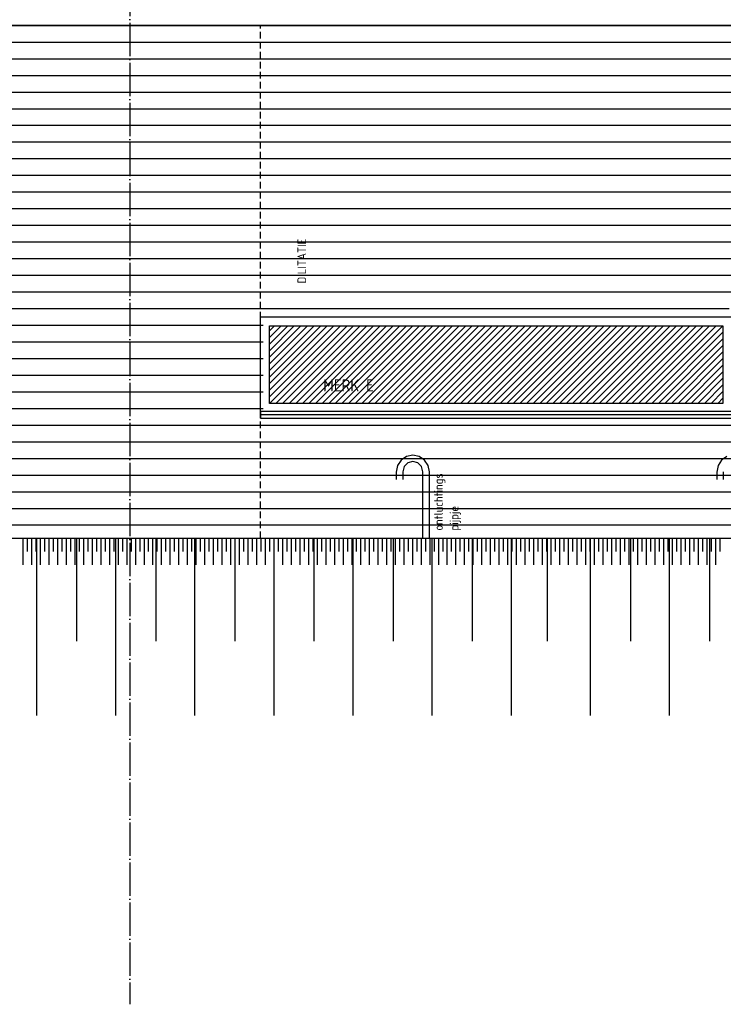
# Model space of a CAD drawing. Extents: x -52900 to 20500, y -12590 to 19148.
# Tile 9 of 39: x -32706 to -27423, y -12280 to -4889. Entities that reach past the tile are written whole.
import ezdxf

# ---------------------------------------------------------------- set-up
doc = ezdxf.new("R2010")
doc.units = 0
doc.header["$MEASUREMENT"] = 0
doc.linetypes.add('DASHDOT', pattern=[300, 250, -25, 0, -25])
doc.linetypes.add('DASHED', pattern=[75, 50, -25])
for name, color, linetype in [('LAYER01', 7, 'CONTINUOUS'), ('LAYER11', 3, 'CONTINUOUS'), ('LAYER28', 1, 'CONTINUOUS'), ('LAYER30', 1, 'CONTINUOUS')]:
    doc.layers.add(name, color=color, linetype=linetype)
doc.styles.get("Standard").update_dxf_attribs({"font": 'isocp.shx'})

msp = doc.modelspace()

# ---------------------------------------------------------------- linework, layer by layer
at = {"layer": 'LAYER01', "color": 1, "linetype": 'DASHDOT'}
for p, q in [((-31877.9999, 3488.8443), (-31877.9999, -12280.1552)), ((-49630.1239, -8682.1556), (7906.25, -8682.1556))]:
    msp.add_line(p, q, dxfattribs=at)
at = {"layer": 'LAYER01', "color": 1, "linetype": 'Continuous'}
for p, q in [((1281.9976, -4932.156), (-42357.99865, -4932.156)), ((-32580.49925, -8782.21815), (-32580.49925, -10112.2185)), ((-32278.50035, -8782.21815), (-32278.50035, -9554.2183)), ((-31986.499, -8782.21815), (-31986.499, -10112.2185)), ((-31684.5001, -8782.21815), (-31684.5001, -9554.2183)), ((-31392.4988, -8782.21815), (-31392.4988, -10112.2185)), ((-31090.4999, -8782.21815), (-31090.4999, -9554.2183)), ((-30798.5016, -8782.21815), (-30798.5016, -10112.2185)), ((-30496.49965, -8782.21815), (-30496.49965, -9554.2183)), ((-30204.4983, -8782.21815), (-30204.4983, -10112.2185)), ((-29902.4994, -8782.21815), (-29902.4994, -9554.2183)), ((-29610.49805, -8782.21815), (-29610.49805, -10112.2185)), ((-29308.49915, -8782.21815), (-29308.49915, -9554.2183)), ((-29016.50085, -8782.21815), (-29016.50085, -10112.2185)), ((-28745.99915, -8782.21815), (-28745.99915, -9554.2183)), ((-28422.5006, -8782.21815), (-28422.5006, -10112.2185)), ((-28120.49865, -8782.21815), (-28120.49865, -9554.2183)), ((-27828.50035, -8782.21815), (-27828.50035, -10112.2185)), ((-27526.4984, -8782.21815), (-27526.4984, -9554.2183))]:
    msp.add_line(p, q, dxfattribs=at)
at = {"layer": 'LAYER01', "color": 5, "linetype": 'Continuous'}
for p, q in [((-42357.99865, -4932.156), (1281.9976, -4932.156)), ((-42357.99865, -5057.15675), (1281.9976, -5057.15675)), ((-42357.99865, -5182.1556), (1281.9976, -5182.1556)), ((-42357.99865, -5307.15635), (1281.9976, -5307.15635)), ((-37788.0005, -5432.1556), (1281.9976, -5432.1556)), ((-37788.0005, -5557.156), (1281.9976, -5557.156)), ((-37788.0005, -5682.15525), (1281.9976, -5682.15525)), ((-37788.0005, -5807.156), (1281.9976, -5807.156)), ((-37788.0005, -5932.15635), (1281.9976, -5932.15635)), ((-37788.0005, -6057.1556), (1281.9976, -6057.1556)), ((-37788.0005, -6182.15635), (1281.9976, -6182.15635)), ((-37788.0005, -6307.15525), (1281.9976, -6307.15525)), ((-42357.99865, -6432.15635), (1281.9976, -6432.15635)), ((-42357.99865, -6557.15485), (1281.9976, -6557.15485)), ((-42357.99865, -6682.1556), (1281.9976, -6682.1556)), ((-42357.99865, -6807.15635), (1281.9976, -6807.15635)), ((-42357.99865, -6932.1556), (1281.9976, -6932.1556)), ((-42357.99865, -7057.15635), (-27377.9999, -7057.15635)), ((-42357.99865, -7182.1556), (-30877.9999, -7182.1556)), ((-42357.99865, -7307.1556), (-30877.9999, -7307.1556)), ((-42357.99865, -7432.1556), (-30877.9999, -7432.1556)), ((-42357.99865, -7557.1556), (-30877.9999, -7557.1556)), ((-42357.99865, -7682.1556), (-30877.9999, -7682.1556)), ((-42357.99865, -7807.1556), (-30877.9999, -7807.1556)), ((-42357.99865, -7932.1556), (-30877.9999, -7932.1556)), ((-42357.99865, -7932.1556), (1281.9976, -7932.1556)), ((-42357.99865, -8057.15635), (1281.9976, -8057.15635)), ((-42357.99865, -8182.1556), (1281.9976, -8182.1556)), ((-42357.99865, -8307.1556), (1281.9976, -8307.1556)), ((-42357.99865, -8432.1556), (1281.9976, -8432.1556)), ((-42357.99865, -8557.1556), (1281.9976, -8557.1556)), ((-42357.99865, -8682.1556), (1281.9976, -8682.1556))]:
    msp.add_line(p, q, dxfattribs=at)
at = {"layer": 'LAYER01', "color": 4, "linetype": 'DASHED'}
msp.add_line((-30897.99805, -8781.2813), (-30897.99805, -4931.2187), dxfattribs=at)
at = {"layer": 'LAYER11', "color": 1, "linetype": 'Continuous'}
msp.add_line((-45648.49855, -8782.21815), (1281.9976, -8782.1556), dxfattribs=at)
at = {"layer": 'LAYER11', "color": 5, "linetype": 'Continuous'}
for p, q in [((-32679.7699, -8982.2006), (-32679.7699, -8782.2006)), ((-32679.7699, -8882.2006), (-32679.7699, -8782.2006)), ((-32647.27175, -8882.2006), (-32647.27175, -8782.2006)), ((-32614.7705, -8982.2006), (-32614.7705, -8782.2006)), ((-32614.7705, -8882.2006), (-32614.7705, -8782.2006)), ((-32582.27235, -8882.2006), (-32582.27235, -8782.2006)), ((-32549.7711, -8982.2006), (-32549.7711, -8782.2006)), ((-32549.7711, -8882.2006), (-32549.7711, -8782.2006)), ((-32517.2699, -8882.2006), (-32517.2699, -8782.2006)), ((-32484.77175, -8982.2006), (-32484.77175, -8782.2006)), ((-32484.77175, -8882.2006), (-32484.77175, -8782.2006)), ((-32452.2705, -8882.2006), (-32452.2705, -8782.2006)), ((-32419.7693, -8982.2006), (-32419.7693, -8782.2006)), ((-32419.7693, -8882.2006), (-32419.7693, -8782.2006)), ((-32387.2711, -8882.2006), (-32387.2711, -8782.2006)), ((-32354.77295, -8982.19985), (-32354.77295, -8782.19985)), ((-32354.77295, -8882.19985), (-32354.77295, -8782.19985)), ((-32322.27175, -8882.19985), (-32322.27175, -8782.19985)), ((-32289.7705, -8982.19985), (-32289.7705, -8782.19985)), ((-32289.7705, -8882.19985), (-32289.7705, -8782.19985)), ((-32257.27235, -8882.19985), (-32257.27235, -8782.19985)), ((-32224.7711, -8982.19985), (-32224.7711, -8782.19985)), ((-32224.7711, -8882.19985), (-32224.7711, -8782.19985)), ((-32192.2699, -8882.19985), (-32192.2699, -8782.19985)), ((-32159.7687, -8982.19985), (-32159.77175, -8782.19985)), ((-32159.7687, -8882.19985), (-32159.77175, -8782.19985)), ((-32127.2705, -8882.19985), (-32127.2705, -8782.19985)), ((-32094.77235, -8982.19985), (-32094.77235, -8782.19985)), ((-32094.77235, -8882.19985), (-32094.77235, -8782.19985)), ((-32062.2711, -8882.19985), (-32062.2711, -8782.19985)), ((-32029.7699, -8982.19985), (-32029.7699, -8782.19985)), ((-32029.7699, -8882.19985), (-32029.7699, -8782.19985)), ((-31997.27175, -8882.19985), (-31997.27175, -8782.19985)), ((-31964.7705, -8982.19985), (-31964.7705, -8782.19985)), ((-31964.7705, -8882.19985), (-31964.7705, -8782.19985)), ((-31932.27235, -8882.19985), (-31932.27235, -8782.19985)), ((-31899.7711, -8982.19985), (-31899.7711, -8782.19985)), ((-31899.7711, -8882.19985), (-31899.7711, -8782.19985)), ((-31867.2699, -8882.19985), (-31867.2699, -8782.19985)), ((-31834.77175, -8982.19985), (-31834.77175, -8782.19985)), ((-31834.77175, -8882.19985), (-31834.77175, -8782.19985)), ((-31802.2705, -8882.19985), (-31802.2705, -8782.19985)), ((-31769.7693, -8982.19985), (-31769.7693, -8782.19985)), ((-31769.7693, -8882.19985), (-31769.7693, -8782.19985)), ((-31737.2711, -8882.1991), (-31737.2711, -8782.1991)), ((-31704.77295, -8982.1991), (-31704.77295, -8782.1991)), ((-31704.77295, -8882.1991), (-31704.77295, -8782.1991)), ((-31672.27175, -8882.1991), (-31672.27175, -8782.1991)), ((-31639.7705, -8982.1991), (-31639.7705, -8782.1991)), ((-31639.7705, -8882.1991), (-31639.7705, -8782.1991)), ((-31607.27235, -8882.1991), (-31607.27235, -8782.1991)), ((-31574.7711, -8982.1991), (-31574.7711, -8782.1991)), ((-31574.7711, -8882.1991), (-31574.7711, -8782.1991)), ((-31542.2699, -8882.1991), (-31542.2699, -8782.1991)), ((-31509.77175, -8982.1991), (-31509.77175, -8782.1991)), ((-31509.77175, -8882.1991), (-31509.77175, -8782.1991)), ((-31477.2705, -8882.1991), (-31477.2705, -8782.1991)), ((-31444.77235, -8982.1991), (-31444.77235, -8782.1991)), ((-31444.77235, -8882.1991), (-31444.77235, -8782.1991)), ((-31412.2711, -8882.1991), (-31412.2711, -8782.1991)), ((-31379.7699, -8982.1991), (-31379.7699, -8782.1991)), ((-31379.7699, -8882.1991), (-31379.7699, -8782.1991)), ((-31347.27175, -8882.1991), (-31347.27175, -8782.1991)), ((-31314.7705, -8982.1991), (-31314.7705, -8782.1991)), ((-31314.7705, -8882.1991), (-31314.7705, -8782.1991)), ((-31282.2693, -8882.1991), (-31282.2693, -8782.1991)), ((-31249.7711, -8982.1991), (-31249.7711, -8782.1991)), ((-31249.7711, -8882.1991), (-31249.7711, -8782.1991)), ((-31217.2699, -8882.1991), (-31217.2699, -8782.1991)), ((-31184.77175, -8982.1991), (-31184.77175, -8782.1991)), ((-31184.77175, -8882.1991), (-31184.77175, -8782.1991)), ((-31152.2705, -8882.1991), (-31152.2705, -8782.1991)), ((-31119.7693, -8982.19835), (-31119.7693, -8782.19835)), ((-31119.7693, -8882.19835), (-31119.7693, -8782.19835)), ((-31087.2711, -8882.19835), (-31087.2711, -8782.19835)), ((-31054.77295, -8982.19835), (-31054.77295, -8782.19835)), ((-31054.77295, -8882.19835), (-31054.77295, -8782.19835)), ((-31022.27175, -8882.19835), (-31022.27175, -8782.19835)), ((-30989.7705, -8982.19835), (-30989.7705, -8782.19835)), ((-30989.7705, -8882.19835), (-30989.7705, -8782.19835)), ((-30957.27235, -8882.19835), (-30957.27235, -8782.19835)), ((-30924.7711, -8982.19835), (-30924.7711, -8782.19835)), ((-30924.7711, -8882.19835), (-30924.7711, -8782.19835)), ((-30892.2699, -8882.19835), (-30892.2699, -8782.19835)), ((-30859.77175, -8982.19835), (-30859.77175, -8782.19835)), ((-30859.77175, -8882.19835), (-30859.77175, -8782.19835)), ((-30827.2705, -8882.19835), (-30827.2705, -8782.19835)), ((-30794.77235, -8982.19835), (-30794.77235, -8782.19835)), ((-30794.77235, -8882.19835), (-30794.77235, -8782.19835)), ((-30762.2711, -8882.19835), (-30762.2711, -8782.19835)), ((-30729.7699, -8982.19835), (-30729.7699, -8782.19835)), ((-30729.7699, -8882.19835), (-30729.7699, -8782.19835)), ((-30697.27175, -8882.19835), (-30697.27175, -8782.19835)), ((-30664.7705, -8982.19835), (-30664.7705, -8782.19835)), ((-30664.7705, -8882.19835), (-30664.7705, -8782.19835)), ((-30632.2693, -8882.19835), (-30632.2693, -8782.19835)), ((-30599.7711, -8982.19835), (-30599.7711, -8782.19835)), ((-30599.7711, -8882.19835), (-30599.7711, -8782.19835)), ((-30567.2699, -8882.19835), (-30567.2699, -8782.19835)), ((-30534.77175, -8982.19835), (-30534.77175, -8782.19835)), ((-30534.77175, -8882.19835), (-30534.77175, -8782.19835)), ((-30502.2705, -8882.19755), (-30502.2705, -8782.19755)), ((-30469.7693, -8982.19755), (-30469.7693, -8782.19755)), ((-30469.7693, -8882.19755), (-30469.7693, -8782.19755)), ((-30437.2711, -8882.19755), (-30437.2711, -8782.19755)), ((-30404.7699, -8982.19755), (-30404.7699, -8782.19755)), ((-30404.7699, -8882.19755), (-30404.7699, -8782.19755)), ((-30372.27175, -8882.19755), (-30372.27175, -8782.19755)), ((-30339.7705, -8982.19755), (-30339.7705, -8782.19755)), ((-30339.7705, -8882.19755), (-30339.7705, -8782.19755)), ((-30307.27235, -8882.19755), (-30307.27235, -8782.19755)), ((-30274.7711, -8982.19755), (-30274.7711, -8782.19755)), ((-30274.7711, -8882.19755), (-30274.7711, -8782.19755)), ((-30242.2699, -8882.19755), (-30242.2699, -8782.19755)), ((-30209.77175, -8982.19755), (-30209.77175, -8782.19755)), ((-30209.77175, -8882.19755), (-30209.77175, -8782.19755)), ((-30177.2705, -8882.19755), (-30177.2705, -8782.19755)), ((-30144.77235, -8982.19755), (-30144.77235, -8782.19755)), ((-30144.77235, -8882.19755), (-30144.77235, -8782.19755)), ((-30112.2711, -8882.19755), (-30112.2711, -8782.19755)), ((-30079.7699, -8982.19755), (-30079.7699, -8782.19755)), ((-30079.7699, -8882.19755), (-30079.7699, -8782.19755)), ((-30047.27175, -8882.19755), (-30047.27175, -8782.19755)), ((-30014.7705, -8982.19755), (-30014.7705, -8782.19755)), ((-30014.7705, -8882.19755), (-30014.7705, -8782.19755)), ((-29982.2693, -8882.19755), (-29982.2693, -8782.19755)), ((-29949.7711, -8982.19755), (-29949.7711, -8782.19755)), ((-29949.7711, -8882.19755), (-29949.7711, -8782.19755)), ((-29917.27295, -8882.19755), (-29917.27295, -8782.19755)), ((-29884.77175, -8982.1968), (-29884.77175, -8782.1968)), ((-29884.77175, -8882.1968), (-29884.77175, -8782.1968)), ((-29852.2705, -8882.1968), (-29852.2705, -8782.1968)), ((-29819.7693, -8982.1968), (-29819.7693, -8782.1968)), ((-29819.7693, -8882.1968), (-29819.7693, -8782.1968)), ((-29787.2711, -8882.1968), (-29787.2711, -8782.1968)), ((-29754.7699, -8982.1968), (-29754.7699, -8782.1968)), ((-29754.7699, -8882.1968), (-29754.7699, -8782.1968)), ((-29722.27175, -8882.1968), (-29722.27175, -8782.1968)), ((-29689.7705, -8982.1968), (-29689.7705, -8782.1968)), ((-29689.7705, -8882.1968), (-29689.7705, -8782.1968)), ((-29657.27235, -8882.1968), (-29657.27235, -8782.1968)), ((-29624.7711, -8982.1968), (-29624.7711, -8782.1968)), ((-29624.7711, -8882.1968), (-29624.7711, -8782.1968)), ((-29592.2699, -8882.1968), (-29592.2699, -8782.1968)), ((-29559.77175, -8982.1968), (-29559.77175, -8782.1968)), ((-29559.77175, -8882.1968), (-29559.77175, -8782.1968)), ((-29527.2705, -8882.1968), (-29527.2705, -8782.1968)), ((-29494.77235, -8982.1968), (-29494.77235, -8782.1968)), ((-29494.77235, -8882.1968), (-29494.77235, -8782.1968)), ((-29462.2711, -8882.1968), (-29462.2711, -8782.1968)), ((-29429.7699, -8982.1968), (-29429.7699, -8782.1968)), ((-29429.7699, -8882.1968), (-29429.7699, -8782.1968)), ((-29397.27175, -8882.1968), (-29397.27175, -8782.1968)), ((-29364.7705, -8982.1968), (-29364.7705, -8782.1968)), ((-29364.7705, -8882.1968), (-29364.7705, -8782.1968)), ((-29332.2693, -8882.1968), (-29332.2693, -8782.1968)), ((-29299.7711, -8982.1968), (-29299.7711, -8782.1968)), ((-29299.7711, -8882.1968), (-29299.7711, -8782.1968)), ((-29267.27295, -8882.19605), (-29267.27295, -8782.19605)), ((-29234.77175, -8982.19605), (-29234.77175, -8782.19605)), ((-29234.77175, -8882.19605), (-29234.77175, -8782.19605)), ((-29202.2705, -8882.19605), (-29202.2705, -8782.19605)), ((-29169.77235, -8982.19605), (-29169.77235, -8782.19605)), ((-29169.77235, -8882.19605), (-29169.77235, -8782.19605)), ((-29137.2711, -8882.19605), (-29137.2711, -8782.19605)), ((-29104.7699, -8982.19605), (-29104.7699, -8782.19605)), ((-29104.7699, -8882.19605), (-29104.7699, -8782.19605)), ((-29072.27175, -8882.19605), (-29072.27175, -8782.19605)), ((-29039.7705, -8982.19605), (-29039.7705, -8782.19605)), ((-29039.7705, -8882.19605), (-29039.7705, -8782.19605)), ((-29007.27235, -8882.19605), (-29007.27235, -8782.19605)), ((-28974.7711, -8982.19605), (-28974.7711, -8782.19605)), ((-28974.7711, -8882.19605), (-28974.7711, -8782.19605)), ((-28942.2699, -8882.19605), (-28942.2699, -8782.19605)), ((-28909.77175, -8982.19605), (-28909.77175, -8782.19605)), ((-28909.77175, -8882.19605), (-28909.77175, -8782.19605)), ((-28877.2705, -8882.19605), (-28877.2705, -8782.19605)), ((-28844.77235, -8982.19605), (-28844.77235, -8782.19605)), ((-28844.77235, -8882.19605), (-28844.77235, -8782.19605)), ((-28812.2711, -8882.19605), (-28812.2711, -8782.19605)), ((-28779.7699, -8982.19605), (-28779.7699, -8782.19605)), ((-28779.7699, -8882.19605), (-28779.7699, -8782.19605)), ((-28747.27175, -8882.19605), (-28747.27175, -8782.19605)), ((-28714.7705, -8982.19605), (-28714.7705, -8782.19605)), ((-28714.7705, -8882.19605), (-28714.7705, -8782.19605)), ((-28682.2693, -8882.19605), (-28682.2693, -8782.19605)), ((-28649.7711, -8982.1953), (-28649.7711, -8782.1953)), ((-28649.7711, -8882.1953), (-28649.7711, -8782.1953)), ((-28617.27295, -8882.1953), (-28617.27295, -8782.1953)), ((-28584.77175, -8982.1953), (-28584.77175, -8782.1953)), ((-28584.77175, -8882.1953), (-28584.77175, -8782.1953)), ((-28552.2705, -8882.1953), (-28552.2705, -8782.1953)), ((-28519.77235, -8982.1953), (-28519.77235, -8782.1953)), ((-28519.77235, -8882.1953), (-28519.77235, -8782.1953)), ((-28487.2711, -8882.1953), (-28487.2711, -8782.1953)), ((-28454.7699, -8982.1953), (-28454.7699, -8782.1953)), ((-28454.7699, -8882.1953), (-28454.7699, -8782.1953)), ((-28422.27175, -8882.1953), (-28422.27175, -8782.1953)), ((-28389.7705, -8982.1953), (-28389.7705, -8782.1953)), ((-28389.7705, -8882.1953), (-28389.7705, -8782.1953)), ((-28357.27235, -8882.1953), (-28357.27235, -8782.1953)), ((-28324.7711, -8982.1953), (-28324.7711, -8782.1953)), ((-28324.7711, -8882.1953), (-28324.7711, -8782.1953)), ((-28292.2699, -8882.1953), (-28292.2699, -8782.1953)), ((-28259.77175, -8982.1953), (-28259.77175, -8782.1953)), ((-28259.77175, -8882.1953), (-28259.77175, -8782.1953)), ((-28227.2705, -8882.1953), (-28227.2705, -8782.1953)), ((-28194.77235, -8982.1953), (-28194.77235, -8782.1953)), ((-28194.77235, -8882.1953), (-28194.77235, -8782.1953)), ((-28162.2711, -8882.1953), (-28162.2711, -8782.1953)), ((-28129.7699, -8982.1953), (-28129.7699, -8782.1953)), ((-28129.7699, -8882.1953), (-28129.7699, -8782.1953)), ((-28097.27175, -8882.1953), (-28097.27175, -8782.1953)), ((-28064.7705, -8982.1953), (-28064.7705, -8782.1953)), ((-28064.7705, -8882.1953), (-28064.7705, -8782.1953)), ((-28032.2693, -8882.1945), (-28032.2693, -8782.1945)), ((-27999.7711, -8982.1945), (-27999.7711, -8782.1945)), ((-27999.7711, -8882.1945), (-27999.7711, -8782.1945)), ((-27967.27295, -8882.1945), (-27967.27295, -8782.1945)), ((-27934.77175, -8982.1945), (-27934.77175, -8782.1945)), ((-27934.77175, -8882.1945), (-27934.77175, -8782.1945)), ((-27902.2705, -8882.1945), (-27902.2705, -8782.1945)), ((-27869.77235, -8982.1945), (-27869.77235, -8782.1945)), ((-27869.77235, -8882.1945), (-27869.77235, -8782.1945)), ((-27837.2711, -8882.1945), (-27837.2711, -8782.1945)), ((-27804.7699, -8982.1945), (-27804.7699, -8782.1945)), ((-27804.7699, -8882.1945), (-27804.7699, -8782.1945)), ((-27772.27175, -8882.1945), (-27772.27175, -8782.1945)), ((-27739.7705, -8982.1945), (-27739.7705, -8782.1945)), ((-27739.7705, -8882.1945), (-27739.7705, -8782.1945)), ((-27707.27235, -8882.1945), (-27707.27235, -8782.1945)), ((-27674.7711, -8982.1945), (-27674.7711, -8782.1945)), ((-27674.7711, -8882.1945), (-27674.7711, -8782.1945)), ((-27642.2699, -8882.1945), (-27642.2699, -8782.1945)), ((-27609.77175, -8982.1945), (-27609.77175, -8782.1945)), ((-27609.77175, -8882.1945), (-27609.77175, -8782.1945)), ((-27577.2705, -8882.1945), (-27577.2705, -8782.1945)), ((-27544.77235, -8982.1945), (-27544.77235, -8782.1945)), ((-27544.77235, -8882.1945), (-27544.77235, -8782.1945)), ((-27512.2711, -8882.1945), (-27512.2711, -8782.1945)), ((-27479.7699, -8982.1945), (-27479.7699, -8782.1945)), ((-27479.7699, -8882.1945), (-27479.7699, -8782.1945)), ((-27447.27175, -8882.1945), (-27447.27175, -8782.1945))]:
    msp.add_line(p, q, dxfattribs=at)
at = {"layer": 'LAYER28', "color": 3, "linetype": 'Continuous'}
for p, q in [((1281.9976, -4932.156), (-42357.99865, -4932.156)), ((-30897.99805, -7829.59365), (-30897.99805, -7879.5929)), ((-27358.0017, -7855.59385), (-30897.99805, -7855.59385)), ((-30897.99805, -7879.5929), (-27358.0017, -7879.5929))]:
    msp.add_line(p, q, dxfattribs=at)
at = {"layer": 'LAYER28', "color": 1, "linetype": 'Continuous'}
for p, q in [((-29842.50185, -8195.38195), (-29869.25965, -8236.6791)), ((-29801.9806, -8167.79785), (-29842.50185, -8195.38195)), ((-29753.7506, -8158.0467), (-29801.9806, -8167.79785)), ((-29753.7506, -8158.0467), (-29753.7506, -8158.0467)), ((-29706.25, -8167.5255), (-29753.7506, -8158.07725)), ((-29665.979, -8194.43285), (-29706.25, -8167.5255)), ((-29639.0747, -8234.70155), (-29665.979, -8194.43285)), ((-27435.5011, -8195.3972), (-27462.2589, -8236.6951)), ((-27394.97985, -8167.81385), (-27435.5011, -8195.3972)), ((-29869.25965, -8236.6791), (-29877.8778, -8284.93345)), ((-29819.45495, -8244.31535), (-29829.59595, -8282.2029)), ((-29791.6382, -8216.5001), (-29819.45495, -8244.31535)), ((-29753.7506, -8206.3591), (-29791.6382, -8216.5001)), ((-29715.8478, -8216.47185), (-29753.7506, -8206.3263)), ((-29753.7506, -8206.3591), (-29753.7506, -8206.3591)), ((-29688.0188, -8244.29855), (-29715.8478, -8216.47185)), ((-29677.87475, -8282.2029), (-29688.0188, -8244.29855)), ((-29629.62645, -8282.2029), (-29639.0747, -8234.70155)), ((-27462.2589, -8236.6951), (-27470.8771, -8284.94875)), ((-29877.87475, -8284.98385), (-29877.87475, -8341.156)), ((-29829.62645, -8282.2029), (-29829.62645, -8341.156)), ((-29677.87475, -8782.2029), (-29677.87475, -8282.2029)), ((-29629.62645, -8782.2029), (-29629.62645, -8282.2029)), ((-27470.874, -8284.99985), (-27470.874, -8341.17125)), ((-27422.6227, -8282.21815), (-27422.6227, -8341.17125))]:
    msp.add_line(p, q, dxfattribs=at)
at = {"layer": 'LAYER30', "color": 1, "linetype": 'Continuous'}
for p, q in [((-30897.99805, -7829.59365), (-30897.99805, -7119.5938)), ((-30897.99805, -7119.5938), (-27358.0017, -7119.5938)), ((-30830.99975, -7769.59305), (-30830.99975, -7186.59365)), ((-30830.99975, -7186.59365), (-27425, -7186.59365)), ((-27425, -7186.59365), (-27425, -7769.59305)), ((-29510.0006, -7829.59365), (-30897.99805, -7829.59365)), ((-27425, -7769.59305), (-30830.99975, -7769.59305)), ((-27358.0017, -7829.59365), (-29510.0006, -7829.59365))]:
    msp.add_line(p, q, dxfattribs=at)
at = {"layer": 'LAYER30', "color": 5, "linetype": 'Continuous'}
for p, q in [((-30830.99975, -7720.2957), (-30297.2992, -7186.59365)), ((-30830.99975, -7670.79775), (-30346.79565, -7186.59365)), ((-30830.99975, -7621.3005), (-30396.2921, -7186.59365)), ((-30830.99975, -7571.8033), (-30445.78855, -7186.59365)), ((-30830.99975, -7522.30605), (-30495.2881, -7186.59365)), ((-30830.99975, -7472.80805), (-30544.78455, -7186.59365)), ((-30830.99975, -7423.3101), (-30594.28405, -7186.59365)), ((-30830.99975, -7373.81365), (-30643.7805, -7186.59365)), ((-30830.99975, -7324.31565), (-30693.277, -7186.59365)), ((-30830.99975, -7274.81765), (-30742.7765, -7186.59365)), ((-30830.99975, -7225.32045), (-30792.27295, -7186.59365)), ((-30830.8014, -7769.5938), (-30247.7997, -7186.59365)), ((-30781.3019, -7769.59305), (-30198.3032, -7186.59365)), ((-30731.8054, -7769.59455), (-30148.80675, -7186.59365)), ((-30682.30895, -7769.5938), (-30099.30725, -7186.59365)), ((-30632.80945, -7769.5938), (-30049.8108, -7186.59365)), ((-30583.313, -7769.59305), (-30000.31435, -7186.59365)), ((-30533.81655, -7769.59305), (-29950.8148, -7186.59365)), ((-30484.317, -7769.5938), (-29901.31835, -7186.59365)), ((-30434.82055, -7769.5938), (-29851.81885, -7186.59365)), ((-30385.3241, -7769.5938), (-29802.3224, -7186.59365)), ((-30335.82765, -7769.59305), (-29752.82595, -7186.59365)), ((-30286.3281, -7769.5938), (-29703.32945, -7186.59365)), ((-30236.83165, -7769.5938), (-29653.82995, -7186.59365)), ((-30187.3352, -7769.5938), (-29604.3335, -7186.59365)), ((-30137.8357, -7769.59305), (-29554.834, -7186.5921)), ((-30088.33925, -7769.5938), (-29505.3406, -7186.59515)), ((-30038.8397, -7769.5938), (-29455.84105, -7186.59365)), ((-29989.34325, -7769.5938), (-29406.3446, -7186.59365)), ((-29939.8468, -7769.59305), (-29356.8451, -7186.59365)), ((-29890.3473, -7769.59305), (-29307.34865, -7186.59365)), ((-29840.8539, -7769.5938), (-29257.8491, -7186.59365)), ((-29791.35435, -7769.5938), (-29208.35265, -7186.59365)), ((-29741.8579, -7769.59305), (-29158.8562, -7186.5921)), ((-29692.3584, -7769.59305), (-29109.35975, -7186.59515)), ((-29642.86195, -7769.5938), (-29059.8633, -7186.59515)), ((-29593.3655, -7769.5938), (-29010.36375, -7186.59365)), ((-29543.86595, -7769.59305), (-28960.8673, -7186.59365)), ((-29494.3695, -7769.59305), (-28911.3678, -7186.59365)), ((-29444.87, -7769.59305), (-28861.87135, -7186.59365)), ((-29395.37355, -7769.5938), (-28812.37185, -7186.59365)), ((-29345.8771, -7769.59305), (-28762.87535, -7186.59365)), ((-29296.3806, -7769.59305), (-28713.3789, -7186.5921)), ((-29246.8811, -7769.59305), (-28663.88245, -7186.59515)), ((-29197.38465, -7769.5938), (-28614.386, -7186.59365)), ((-29147.8882, -7769.59305), (-28564.88645, -7186.59365)), ((-29098.38865, -7769.59305), (-28515.39, -7186.59365)), ((-29048.8922, -7769.5938), (-28465.8905, -7186.59365)), ((-28999.39575, -7769.5938), (-28416.39405, -7186.59365)), ((-28949.89625, -7769.5938), (-28366.8976, -7186.59365)), ((-28900.3998, -7769.59305), (-28317.39805, -7186.5921)), ((-28850.90025, -7769.59305), (-28267.9016, -7186.59515)), ((-28801.4038, -7769.59305), (-28218.40515, -7186.59365)), ((-28751.9043, -7769.5923), (-28168.90565, -7186.59365)), ((-28702.40785, -7769.5923), (-28119.4092, -7186.59365)), ((-28652.91445, -7769.5938), (-28069.90965, -7186.59365)), ((-28603.4149, -7769.5938), (-28020.41625, -7186.59365)), ((-28553.91845, -7769.5938), (-27970.91675, -7186.59365)), ((-28504.41895, -7769.59305), (-27921.4203, -7186.5921)), ((-28454.9225, -7769.59305), (-27871.92385, -7186.59515)), ((-28405.42295, -7769.59305), (-27822.4243, -7186.59515)), ((-28355.9265, -7769.5923), (-27772.92785, -7186.59365)), ((-28306.427, -7769.5923), (-27723.42835, -7186.59365)), ((-28256.93055, -7769.5923), (-27673.9319, -7186.59365)), ((-28207.4341, -7769.5938), (-27624.4354, -7186.59365)), ((-28157.9376, -7769.5938), (-27574.9359, -7186.59365)), ((-28108.44115, -7769.59305), (-27525.43945, -7186.59365)), ((-28058.94165, -7769.59305), (-27475.943, -7186.59515)), ((-28009.4452, -7769.59305), (-27426.44655, -7186.59515)), ((-27959.9457, -7769.5923), (-27425, -7234.6466)), ((-27910.4492, -7769.5923), (-27425, -7284.1446)), ((-27860.9497, -7769.5923), (-27425, -7333.6418)), ((-27811.45325, -7769.5915), (-27425, -7383.1398)), ((-27761.9568, -7769.5938), (-27425.00305, -7432.637)), ((-27712.46035, -7769.5938), (-27424.99695, -7482.1327)), ((-27662.9608, -7769.59305), (-27425, -7531.6307)), ((-27613.46435, -7769.59305), (-27425, -7581.12795)), ((-27563.96485, -7769.5923), (-27425, -7630.6259)), ((-27514.4684, -7769.5923), (-27425, -7680.1239)), ((-27464.9719, -7769.5923), (-27425, -7729.6211))]:
    msp.add_line(p, q, dxfattribs=at)

# ---------------------------------------------------------------- texts
at = {"layer": 'LAYER01', "color": 1}
for s, p in [('DILITATIE', (-30554.9988, -6869.3283)), ('ontluchtings', (-29528.7506, -8724.1562)), ('pijpje', (-29411.74925, -8724.1562))]:
    msp.add_text(s, height=65, rotation=90, dxfattribs=at).set_placement(p)
msp.add_text('MERK E', height=90, dxfattribs=at).set_placement((-30426.74865, -7679.15575))

doc.saveas('drawing.dxf')
